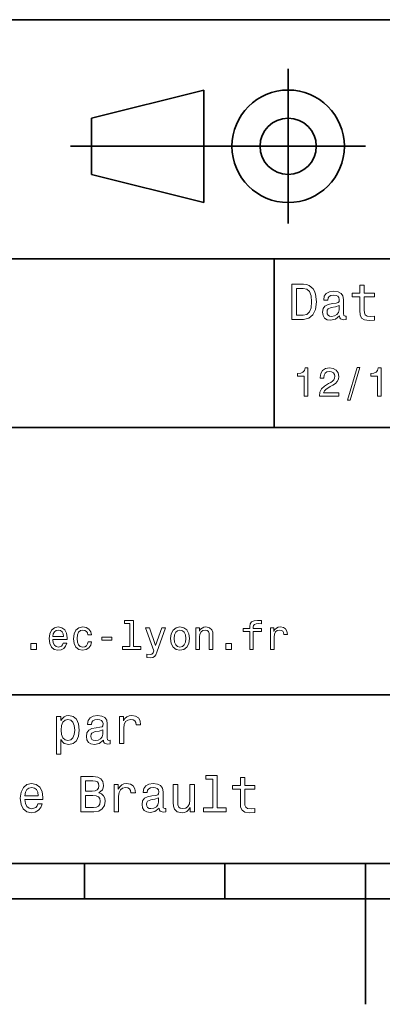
# Model space of a CAD drawing. Extents: x 0 to 297, y 0 to 210.
# Tile 4 of 8: x 124 to 150, y 0 to 70. Entities that reach past the tile are written whole.
import ezdxf

# ---------------------------------------------------------------- set-up
doc = ezdxf.new("R2010")
doc.units = 0

msp = doc.modelspace()

# ---------------------------------------------------------------- linework, layer by layer
at = {"color": 7, "lineweight": 35}
for p, q in [((97, 70), (287, 70)), ((127.5, 61), (148.5, 61)), ((97, 53), (162, 53)), ((97, 41), (162, 41)), ((97, 22), (162, 22)), ((10, 10), (287, 10)), ((97, 10), (287, 10)), ((98.5, 7.5), (198.5, 7.5))]:
    msp.add_line(p, q, dxfattribs=at)
at = {"color": 7, "lineweight": 35, "ltscale": 0.275}
msp.add_line((143, 55.5), (143, 66.5), dxfattribs=at)
at = {"color": 7, "lineweight": 35, "ltscale": 0.206155}
for p, q in [((129, 63), (137, 65)), ((137, 57), (129, 59))]:
    msp.add_line(p, q, dxfattribs=at)
at = {"color": 7, "lineweight": 35, "ltscale": 0.2}
msp.add_line((137, 65), (137, 57), dxfattribs=at)
at = {"color": 7, "lineweight": 35, "ltscale": 0.1}
msp.add_line((129, 59), (129, 63), dxfattribs=at)
at = {"color": 7, "lineweight": 35, "ltscale": 0.3}
msp.add_line((142, 41), (142, 53), dxfattribs=at)
at = {"color": 7, "lineweight": 35, "ltscale": 0.0625}
for p, q in [((128.5, 10), (128.5, 7.5)), ((138.5, 10), (138.5, 7.5))]:
    msp.add_line(p, q, dxfattribs=at)
at = {"color": 7, "lineweight": 35, "ltscale": 0.25}
msp.add_line((148.5, 10), (148.5, 0), dxfattribs=at)
at = {"color": 7, "lineweight": 13}
for points in [[(144.080688, 51.190563), (143.248566, 51.190563), (143.248566, 48.690563), (144.080688, 48.690563), (144.473343, 48.769814), (144.765137, 49.011169), (144.945251, 49.40382), (145.010086, 49.940563), (144.952454, 50.488113), (144.880402, 50.70425), (144.779541, 50.877163), (144.487747, 51.111313), (144.296829, 51.168949)], [(148.100861, 50.289986), (148.100861, 49.320965), (148.122482, 49.007565), (148.223343, 48.791428), (148.425079, 48.665348), (148.767288, 48.62212), (149.141937, 48.640129), (149.141937, 48.913906), (148.868149, 48.892292), (148.619598, 48.921112), (148.486313, 49.011169), (148.42868, 49.162464), (148.417862, 49.375), (148.417862, 50.289986), (149.141937, 50.289986), (149.141937, 50.560158), (148.417862, 50.560158), (148.417862, 51.125721), (148.100861, 51.125721), (148.100861, 50.560158), (147.553314, 50.560158), (147.553314, 50.289986)], [(144.055481, 50.891571), (144.329254, 50.837536), (144.516571, 50.671829), (144.628235, 50.376442), (144.664261, 49.940563), (144.624634, 49.519093), (144.51297, 49.223705), (144.322052, 49.047192), (144.055481, 48.989555), (143.583572, 48.989555), (143.583572, 50.891571)], [(146.656342, 48.942726), (146.656342, 48.931919), (146.674347, 48.809441), (146.728394, 48.722984), (146.955338, 48.654541), (147.131851, 48.683357), (147.131851, 48.928314), (147.056198, 48.917507), (146.955338, 48.96434), (146.937317, 49.108429), (146.937317, 50.109871), (146.894089, 50.365635), (146.768005, 50.54575), (146.548264, 50.65382), (146.23848, 50.693443), (145.935883, 50.650219), (145.71254, 50.52774), (145.572052, 50.336815), (145.525223, 50.084656), (145.525223, 50.063042), (145.809799, 50.063042), (145.835022, 50.21434), (145.914261, 50.322407), (146.043945, 50.387249), (146.227661, 50.412464), (146.404175, 50.394455), (146.530258, 50.34042), (146.605911, 50.246758), (146.631119, 50.117077), (146.616714, 49.965778), (146.559082, 49.890129), (146.414978, 49.854107), (146.144806, 49.825291), (145.835022, 49.760448), (145.61528, 49.645176), (145.485596, 49.465057), (145.445969, 49.19849), (145.481995, 48.960735), (145.593658, 48.784222), (145.773773, 48.67255), (146.022339, 48.632927), (146.357346, 48.708576)], [(146.620316, 49.367798), (146.577087, 49.180477), (146.461823, 49.036385), (146.28891, 48.942726), (146.07637, 48.910305), (145.939484, 48.928314), (145.842224, 48.98595), (145.780975, 49.086815), (145.76297, 49.227306), (145.777374, 49.353386), (145.835022, 49.443443), (146.065567, 49.544312), (146.357346, 49.587536), (146.620316, 49.673992)], [(144.14122, 43.224785), (144.403458, 43.224785), (144.403458, 45.239193), (144.207504, 45.239193), (144.155624, 45.0634), (144.05188, 44.945248), (143.893372, 44.876083), (143.674362, 44.853027), (143.674362, 44.648415), (144.14122, 44.648415)], [(145.224792, 43.224785), (146.599426, 43.224785), (146.599426, 43.472622), (145.51297, 43.472622), (145.573486, 43.60807), (145.677231, 43.720463), (145.997116, 43.925072), (146.167145, 44.011528), (146.357361, 44.135448), (146.492798, 44.279541), (146.570602, 44.44957), (146.599426, 44.642651), (146.55043, 44.884727), (146.414993, 45.074928), (146.207504, 45.195965), (145.939484, 45.239193), (145.662827, 45.190201), (145.452454, 45.054756), (145.317001, 44.838619), (145.270905, 44.553314), (145.270905, 44.51297), (145.533142, 44.51297), (145.533142, 44.536022), (145.559082, 44.731991), (145.636887, 44.876083), (145.760818, 44.9683), (145.925079, 45), (146.092224, 44.971184), (146.216141, 44.899136), (146.296829, 44.786743), (146.325653, 44.645535), (146.305481, 44.51297), (146.250732, 44.400578), (146.158508, 44.302593), (146.031708, 44.216141), (145.861679, 44.12392), (145.579254, 43.945248), (145.380402, 43.755043), (145.262253, 43.524498), (145.224792, 43.233429)], [(147.213257, 42.956772), (147.412109, 42.956772), (148.109512, 45.279541), (147.907791, 45.279541)], [(149.345825, 43.224785), (149.608078, 43.224785), (149.608078, 45.239193), (149.412109, 45.239193), (149.360229, 45.0634), (149.256485, 44.945248), (149.097992, 44.876083), (148.878967, 44.853027), (148.878967, 44.648415), (149.345825, 44.648415)], [(126.250725, 25.925074), (127.265129, 25.925074), (127.268013, 26.043228), (127.221909, 26.374641), (127.0951, 26.622478), (126.893372, 26.772335), (126.625366, 26.827091), (126.363113, 26.769453), (126.161385, 26.60807), (126.0317, 26.345821), (125.985596, 26), (126.028824, 25.645535), (126.158501, 25.386168), (126.357353, 25.224785), (126.616714, 25.170031), (126.841499, 25.207495), (127.02594, 25.305477), (127.161385, 25.461096), (127.239197, 25.668589), (126.988472, 25.668589), (126.9366, 25.553314), (126.861671, 25.46686), (126.648415, 25.397696), (126.484154, 25.429396), (126.360229, 25.53026), (126.279541, 25.694525), (126.250725, 25.916428)], [(126.250725, 26.138329), (126.282425, 26.337177), (126.360229, 26.48415), (126.478386, 26.573488), (126.63401, 26.605188), (126.786743, 26.573488), (126.9049, 26.48415), (126.976944, 26.337177), (127.002884, 26.138329)], [(128.749283, 26.259367), (129, 26.259367), (128.948135, 26.489914), (128.824203, 26.671471), (128.631134, 26.783863), (128.380402, 26.827091), (128.103745, 26.769453), (127.893372, 26.60807), (127.760811, 26.345821), (127.714699, 25.994238), (127.757927, 25.645535), (127.887611, 25.386168), (128.092224, 25.224785), (128.371765, 25.170031), (128.619598, 25.213257), (128.812683, 25.334295), (128.945251, 25.524496), (129.002884, 25.778099), (128.760803, 25.778099), (128.717575, 25.616716), (128.636887, 25.495678), (128.521622, 25.42075), (128.380402, 25.397696), (128.20462, 25.43516), (128.07782, 25.550434), (128, 25.737753), (127.974068, 26.002882), (128, 26.262249), (128.080688, 26.449568), (128.210373, 26.564842), (128.380402, 26.605188), (128.530258, 26.579252), (128.642654, 26.51297), (128.717575, 26.40346)], [(131.737762, 27.080692), (131.737762, 25.438042), (131.216141, 25.438042), (131.216141, 25.224785), (132.510086, 25.224785), (132.510086, 25.438042), (131.991364, 25.438042), (131.991364, 27.293949), (131.340057, 27.293949), (131.340057, 27.080692)], [(134.008652, 26.772335), (133.56485, 25.49856), (133.129684, 26.772335), (132.853027, 26.772335), (133.440918, 25.13833), (133.389053, 24.994238), (133.308365, 24.896255), (133.172913, 24.864553), (132.939484, 24.893373), (132.939484, 24.648417), (133.184448, 24.62536), (133.360229, 24.648417), (133.484161, 24.720463), (133.573486, 24.844381), (133.651306, 25.025938), (134.279541, 26.772335)], [(134.62825, 25.99712), (134.674347, 25.645535), (134.806915, 25.386168), (135.017303, 25.224785), (135.299713, 25.170031), (135.579254, 25.224785), (135.789627, 25.383286), (135.922195, 25.642653), (135.971191, 25.99712), (135.922195, 26.348703), (135.789627, 26.610952), (135.579254, 26.769453), (135.299713, 26.827091), (135.017303, 26.769453), (134.806915, 26.60807), (134.674347, 26.348703)], [(134.887604, 26), (134.913544, 26.259367), (134.994232, 26.446688), (135.123932, 26.56196), (135.299713, 26.602306), (135.472626, 26.56196), (135.60231, 26.449568), (135.682999, 26.259367), (135.711823, 26), (135.682999, 25.737753), (135.60231, 25.547552), (135.472626, 25.432278), (135.299713, 25.394814), (135.123932, 25.432278), (134.994232, 25.547552), (134.913544, 25.737753)], [(136.438049, 25.224785), (136.69165, 25.224785), (136.69165, 26.118156), (136.71759, 26.322767), (136.801163, 26.472624), (136.930847, 26.564842), (137.10376, 26.599424), (137.242081, 26.570606), (137.328537, 26.492796), (137.371765, 26.363113), (137.386169, 26.190203), (137.386169, 25.224785), (137.639771, 25.224785), (137.639771, 26.242077), (137.62825, 26.446688), (137.57637, 26.616716), (137.406342, 26.772335), (137.14122, 26.827091), (136.994247, 26.806917), (136.870331, 26.752163), (136.763702, 26.659943), (136.680115, 26.536024), (136.680115, 26.772335), (136.438049, 26.772335)], [(140.259369, 26.504324), (140.259369, 25.224785), (140.51297, 25.224785), (140.51297, 26.504324), (141.08934, 26.504324), (141.08934, 26.720463), (140.51297, 26.720463), (140.51297, 26.815563), (140.533142, 26.930836), (140.599426, 27.008646), (140.711823, 27.054756), (140.873199, 27.072046), (141.08934, 27.06052), (141.08934, 27.279539), (140.815567, 27.293949), (140.567734, 27.268013), (140.394821, 27.190203), (140.291077, 27.054756), (140.259369, 26.861671), (140.259369, 26.720463), (139.795395, 26.720463), (139.795395, 26.504324)], [(141.737762, 25.224785), (141.991364, 25.224785), (141.991364, 26.10951), (142.017303, 26.322767), (142.095108, 26.475506), (142.221909, 26.567724), (142.391937, 26.599424), (142.518738, 26.579252), (142.613831, 26.521614), (142.671478, 26.423632), (142.69165, 26.291067), (142.948135, 26.291067), (142.913544, 26.524496), (142.818451, 26.691643), (142.659943, 26.792507), (142.443817, 26.827091), (142.296844, 26.804035), (142.170044, 26.746399), (142.057648, 26.648417), (141.968307, 26.515852), (141.968307, 26.772335), (141.737762, 26.772335)], [(129.746399, 25.884727), (130.443802, 25.884727), (130.443802, 26.112392), (129.746399, 26.112392)], [(124.691643, 25.224785), (125.08934, 25.224785), (125.08934, 25.654181), (124.691643, 25.654181)], [(138.570618, 25.224785), (138.968307, 25.224785), (138.968307, 25.654181), (138.570618, 25.654181)], [(126.829254, 20.166426), (126.829254, 20.465418), (126.512253, 20.465418), (126.512253, 17.7817), (126.829254, 17.7817), (126.829254, 18.826368), (126.940926, 18.657061), (127.067009, 18.545389), (127.38401, 18.462536), (127.6866, 18.530979), (127.924355, 18.736311), (128.079254, 19.060518), (128.136887, 19.5), (128.079254, 19.935879), (127.924355, 20.260086), (127.6866, 20.461815), (127.38401, 20.533861), (127.211098, 20.512247), (127.0634, 20.443804), (126.937325, 20.328529)], [(129.847992, 18.78314), (129.847992, 18.772333), (129.865997, 18.649855), (129.920029, 18.5634), (130.146973, 18.494957), (130.323486, 18.523775), (130.323486, 18.768732), (130.247849, 18.757925), (130.146973, 18.804754), (130.128967, 18.948847), (130.128967, 19.950287), (130.085739, 20.206051), (129.959656, 20.386166), (129.739914, 20.494236), (129.430115, 20.533861), (129.127533, 20.490633), (128.904175, 20.368155), (128.763687, 20.177233), (128.716858, 19.925072), (128.716858, 19.903458), (129.00145, 19.903458), (129.026657, 20.054754), (129.105911, 20.162823), (129.235596, 20.227665), (129.419312, 20.252882), (129.595825, 20.234869), (129.721909, 20.180836), (129.797562, 20.087175), (129.822769, 19.957493), (129.808365, 19.806194), (129.750732, 19.730547), (129.606628, 19.694523), (129.336456, 19.665705), (129.026657, 19.600864), (128.806915, 19.48559), (128.677246, 19.305475), (128.637619, 19.038904), (128.67363, 18.801151), (128.785309, 18.62464), (128.965424, 18.512968), (129.213989, 18.473343), (129.548996, 18.54899)], [(130.986313, 18.530979), (131.303314, 18.530979), (131.303314, 19.636887), (131.335739, 19.903458), (131.432999, 20.094379), (131.591507, 20.209654), (131.804047, 20.249279), (131.96254, 20.224062), (132.081421, 20.152016), (132.153473, 20.029537), (132.17868, 19.863832), (132.499283, 19.863832), (132.456055, 20.155619), (132.337189, 20.364553), (132.139053, 20.490633), (131.868881, 20.533861), (131.685165, 20.505043), (131.526657, 20.432997), (131.386169, 20.310518), (131.274506, 20.144812), (131.274506, 20.465418), (130.986313, 20.465418)], [(127.329971, 18.747118), (127.117439, 18.793947), (126.96254, 18.93804), (126.86528, 19.17219), (126.832855, 19.5), (126.86528, 19.824207), (126.96254, 20.058357), (127.117439, 20.198847), (127.329971, 20.249279), (127.524498, 20.198847), (127.679398, 20.054754), (127.776657, 19.820604), (127.812683, 19.5), (127.776657, 19.175793), (127.679398, 18.93804), (127.524498, 18.793947)], [(129.811966, 19.208212), (129.768738, 19.020893), (129.653458, 18.876801), (129.48056, 18.78314), (129.268021, 18.750719), (129.131134, 18.768732), (129.033875, 18.826368), (128.972626, 18.927233), (128.95462, 19.067722), (128.969025, 19.193804), (129.026657, 19.283861), (129.257202, 19.384726), (129.548996, 19.427954), (129.811966, 19.514408)], [(129.523056, 15.041427), (129.775208, 15.25036), (129.840057, 15.39085), (129.861664, 15.563761), (129.814835, 15.833934), (129.674347, 16.028458), (129.447403, 16.147335), (129.130402, 16.190563), (128.240631, 16.190563), (128.240631, 13.690562), (129.180832, 13.690562), (129.515854, 13.740994), (129.764404, 13.888689), (129.919312, 14.122839), (129.973343, 14.439842), (129.940918, 14.652378), (129.854462, 14.828891), (129.713974, 14.958574)], [(137.631851, 16.010447), (137.631851, 13.957133), (136.979828, 13.957133), (136.979828, 13.690562), (138.59726, 13.690562), (138.59726, 13.957133), (137.948853, 13.957133), (137.948853, 16.277018), (137.134735, 16.277018), (137.134735, 16.010447)], [(139.595093, 15.289986), (139.595093, 14.320966), (139.616714, 14.007565), (139.717575, 13.791427), (139.919312, 13.665346), (140.261536, 13.622118), (140.636169, 13.64013), (140.636169, 13.913905), (140.362396, 13.892291), (140.113831, 13.92111), (139.980545, 14.011168), (139.922913, 14.162464), (139.912109, 14.375), (139.912109, 15.289986), (140.636169, 15.289986), (140.636169, 15.560159), (139.912109, 15.560159), (139.912109, 16.125721), (139.595093, 16.125721), (139.595093, 15.560159), (139.047546, 15.560159), (139.047546, 15.289986)], [(124.267288, 14.565923), (125.535301, 14.565923), (125.538902, 14.713617), (125.481262, 15.127882), (125.322762, 15.43768), (125.070602, 15.625), (124.735588, 15.693444), (124.407776, 15.621398), (124.155617, 15.419669), (123.993515, 15.091859), (123.935875, 14.659582), (123.989914, 14.216499), (124.152016, 13.892291), (124.400574, 13.690562), (124.724777, 13.622118), (125.00576, 13.668948), (125.236305, 13.791427), (125.405617, 13.985951), (125.502876, 14.245317), (125.189476, 14.245317), (125.124634, 14.101225), (125.030975, 13.993155), (124.764404, 13.9067), (124.559074, 13.946326), (124.404175, 14.072407), (124.303314, 14.277738), (124.267288, 14.555116)], [(124.267288, 14.832493), (124.306915, 15.081052), (124.404175, 15.26477), (124.551865, 15.376441), (124.746391, 15.416066), (124.937317, 15.376441), (125.085007, 15.26477), (125.175064, 15.081052), (125.207489, 14.832493)], [(129.061951, 15.153098), (128.572052, 15.153098), (128.572052, 15.891571), (129.090775, 15.891571), (129.285294, 15.869957), (129.42218, 15.805116), (129.505035, 15.693444), (129.533859, 15.527738), (129.501434, 15.362032), (129.414978, 15.246758), (129.267288, 15.174712)], [(130.614548, 13.690562), (130.931549, 13.690562), (130.931549, 14.79647), (130.963974, 15.063041), (131.061234, 15.253963), (131.219742, 15.369237), (131.432281, 15.408862), (131.590775, 15.383646), (131.709656, 15.3116), (131.781693, 15.189121), (131.806915, 15.023416), (132.127518, 15.023416), (132.08429, 15.315202), (131.965424, 15.524136), (131.767288, 15.650216), (131.497116, 15.693444), (131.3134, 15.664625), (131.154892, 15.59258), (131.014404, 15.470101), (130.90274, 15.304395), (130.90274, 15.625), (130.614548, 15.625)], [(133.8134, 13.942723), (133.8134, 13.931917), (133.831406, 13.809439), (133.885452, 13.722983), (134.112396, 13.654539), (134.28891, 13.683357), (134.28891, 13.928314), (134.213257, 13.917507), (134.112396, 13.964337), (134.094376, 14.10843), (134.094376, 15.109871), (134.051147, 15.365634), (133.925079, 15.54575), (133.705322, 15.653819), (133.395538, 15.693444), (133.092941, 15.650216), (132.869598, 15.527738), (132.729111, 15.336816), (132.682281, 15.084655), (132.682281, 15.063041), (132.966858, 15.063041), (132.992065, 15.214337), (133.07132, 15.322407), (133.201004, 15.387248), (133.38472, 15.412464), (133.561234, 15.394453), (133.687317, 15.340418), (133.76297, 15.246758), (133.788177, 15.117075), (133.773773, 14.965778), (133.716141, 14.89013), (133.572052, 14.854107), (133.30188, 14.825289), (132.992065, 14.760447), (132.772339, 14.645173), (132.642654, 14.465058), (132.603027, 14.198487), (132.639053, 13.960735), (132.750717, 13.784223), (132.930832, 13.672551), (133.179398, 13.632925), (133.514404, 13.708573)], [(136.324203, 15.625), (136.007202, 15.625), (136.007202, 14.508286), (135.971176, 14.248919), (135.866714, 14.0616), (135.704605, 13.946326), (135.492081, 13.910303), (135.322769, 13.939121), (135.214691, 14.025577), (135.153458, 14.173271), (135.139053, 14.382205), (135.139053, 15.625), (134.822052, 15.625), (134.822052, 14.353387), (134.832855, 14.097623), (134.901291, 13.885087), (135.110229, 13.690562), (135.445251, 13.622118), (135.625366, 13.647335), (135.780258, 13.712176), (135.913544, 13.823848), (136.021606, 13.985951), (136.021606, 13.690562), (136.324203, 13.690562)], [(129.141205, 13.989553), (128.572052, 13.989553), (128.572052, 14.850505), (129.108795, 14.850505), (129.335724, 14.825289), (129.497833, 14.74964), (129.595093, 14.619957), (129.627518, 14.432637), (129.595093, 14.23451), (129.505035, 14.097623), (129.353745, 14.01477)], [(133.777374, 14.367796), (133.734146, 14.180476), (133.618881, 14.036384), (133.445969, 13.942723), (133.233429, 13.910303), (133.096542, 13.928314), (132.999283, 13.985951), (132.938034, 14.086816), (132.920029, 14.227305), (132.934433, 14.353387), (132.992065, 14.443444), (133.222626, 14.544309), (133.514404, 14.587536), (133.777374, 14.673991)]]:
    msp.add_lwpolyline(points, close=True, dxfattribs=at)
at = {"color": 7, "lineweight": 35}
for radius in [4, 2]:
    msp.add_circle((143, 61), radius, dxfattribs=at)

doc.saveas('drawing.dxf')
